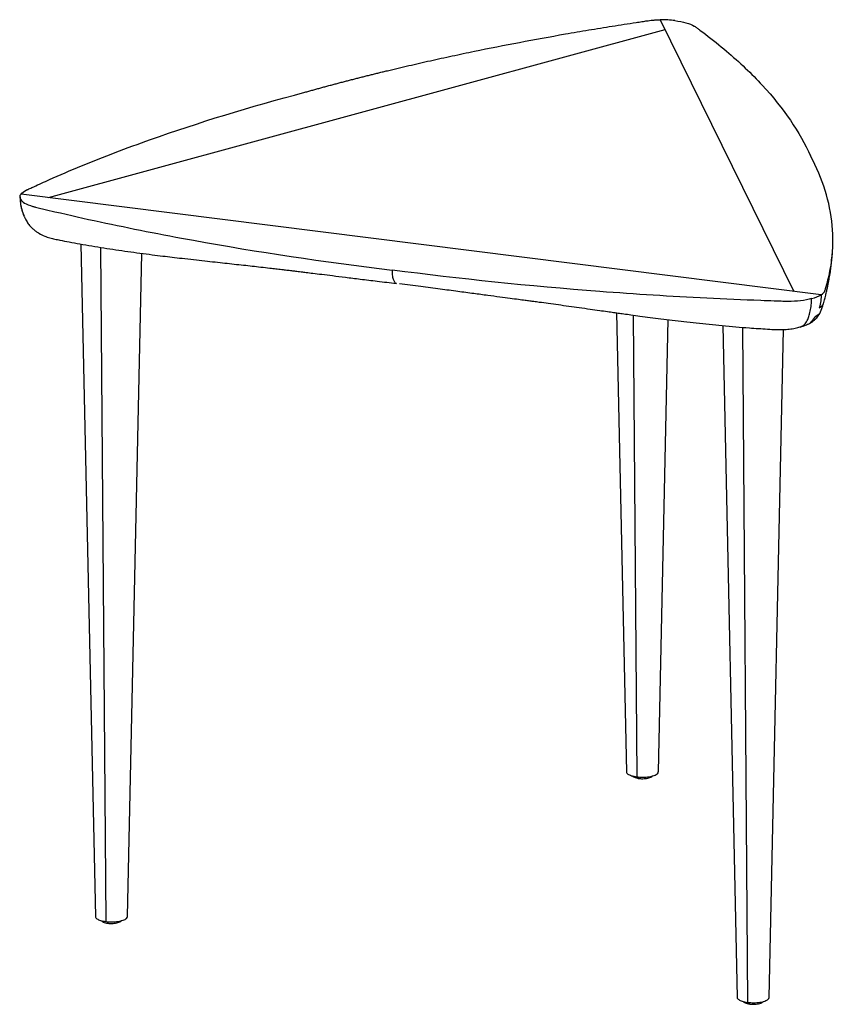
# Paper-space layout '_Dimetric' of a CAD drawing. Header units: millimetres. Extents: x -278 to 155, y 10 to 534.
import ezdxf

# ---------------------------------------------------------------- set-up
doc = ezdxf.new("R2010")
doc.units = ezdxf.units.MM

psp = doc.layouts.new('_Dimetric')

# ---------------------------------------------------------------- linework, layer by layer
at = {"color": 7, "linetype": 'Continuous', "lineweight": 25}
for p, q in [((62.59, 534.21), (133.6, 389.6)), ((-263.02, 439.57), (65.11, 529.08)), ((148.18, 387.76), (-277.6, 441.4)), ((-275.26, 428.23), (-274.88, 427.44)), ((-245.7, 414.78), (-237.96, 56.71)), ((154.43, 415.75), (154.45, 416.66)), ((-235.23, 413.02), (-232.47, 54.08)), ((-220.96, 56.71), (-213.34, 409.83)), ((39.31, 378.19), (44.59, 133.79)), ((48.2, 376.97), (50.09, 131.16)), ((61.59, 133.79), (66.79, 374.55)), ((95.84, 371.37), (103.57, 13.68)), ((106.3, 370.48), (109.06, 11.05)), ((120.56, 13.68), (128.24, 369.31))]:
    psp.add_line(p, q, dxfattribs=at)
for points, knots in [([(-126.65, 495.6), (-125.94, 495.8), (-124.51, 496.2), (-122.36, 496.8), (-120.21, 497.39), (-118.05, 497.98), (-115.88, 498.57), (-113.71, 499.16), (-111.53, 499.74), (-109.35, 500.32), (-107.16, 500.9), (-104.96, 501.47), (-102.76, 502.05), (-100.55, 502.62), (-98.33, 503.18), (-96.11, 503.75), (-93.88, 504.31), (-91.65, 504.87), (-89.41, 505.42), (-87.16, 505.98), (-84.91, 506.53), (-79.64, 507.81), (-71.31, 509.78), (-59.8, 512.41), (-48.15, 514.96), (-32.44, 518.27), (-12.47, 522.23), (7.93, 525.95), (24.48, 528.77), (34.93, 530.47), (43.34, 531.79), (48.09, 532.52), (51.27, 533), (52.85, 533.24), (54.26, 533.45), (55.33, 533.61), (56.39, 533.77), (57.64, 533.92), (59.01, 534.05), (60.11, 534.12), (60.94, 534.16), (61.76, 534.19), (62.32, 534.2), (62.59, 534.21)], [0, 0, 0, 0, 0.012537, 0.025072, 0.037606, 0.050138, 0.062669, 0.075199, 0.087728, 0.100256, 0.112783, 0.12531, 0.137836, 0.150362, 0.162889, 0.175415, 0.187942, 0.20047, 0.212998, 0.225527, 0.238057, 0.250588, 0.313142, 0.375669, 0.438191, 0.500729, 0.625757, 0.750771, 0.813322, 0.875874, 0.907169, 0.938465, 0.946291, 0.954118, 0.961841, 0.967058, 0.96977, 0.977438, 0.98508, 0.988813, 0.992539, 0.996265, 1, 1, 1, 1]), ([(70.42, 533.75), (74.67, 533.25), (78.59, 532.19), (80.94, 530.69), (81.2, 530.51), (81.32, 530.41), (81.7, 530.14), (82.45, 529.59), (84.19, 528.3), (89.58, 524.26), (101.61, 514.59), (123.94, 493.33), (136.81, 474.46), (142.51, 461.69)], [0, 0, 0, 0, 0.0625, 0.066406, 0.066406, 0.070313, 0.070313, 0.078125, 0.09375, 0.125, 0.25, 0.5, 1, 1, 1, 1]), ([(-277.6, 441.4), (-277.08, 442.12), (-276.18, 442.81), (-274.71, 443.53), (-274.54, 443.61), (-274.2, 443.76), (-273.7, 444), (-272.51, 444.55), (-268.77, 446.28), (-259.8, 450.34), (-239.77, 458.89), (-196.99, 475.24), (-155.85, 487.87), (-126.65, 495.6)], [0, 0, 0, 0, 0.03125, 0.03125, 0.035156, 0.035156, 0.039062, 0.046875, 0.0625, 0.125, 0.25, 0.5, 1, 1, 1, 1]), ([(148.18, 387.76), (149.21, 388.41), (149.9, 389.13), (150.22, 389.99), (150.25, 390.09), (150.31, 390.28), (150.4, 390.57), (150.61, 391.24), (151.24, 393.37), (152.56, 398.39), (154.51, 409.22), (154.86, 430.91), (149.07, 449.45), (142.51, 461.69)], [0, 0, 0, 0, 0.03125, 0.03125, 0.035156, 0.035156, 0.039062, 0.046875, 0.0625, 0.125, 0.25, 0.5, 1, 1, 1, 1]), ([(-278.14, 439.94), (-278.12, 439.1), (-278.06, 437.14), (-277.49, 433.97), (-276.8, 431.42), (-276.13, 430.05), (-276.01, 429.82)], [0, 0, 0, 0, 0.241185, 0.560462, 0.926876, 1, 1, 1, 1]), ([(-277.82, 438.76), (-277.18, 437.27), (-274.84, 435.78), (-270.88, 434.72), (-270.4, 434.59), (-270.16, 434.53), (-269.43, 434.36), (-267.96, 434), (-264.53, 433.18), (-253.68, 430.62), (-227.65, 424.78), (-169.55, 413.28), (-116.59, 405.34), (-80.17, 400.95)], [0, 0, 0, 0, 0.0625, 0.066406, 0.066406, 0.070312, 0.070312, 0.078125, 0.09375, 0.125, 0.25, 0.5, 1, 1, 1, 1]), ([(-275.97, 429.68), (-276.36, 430.7), (-277.15, 432.77), (-277.72, 435.85), (-277.79, 437.87), (-277.82, 438.76)], [0, 0, 0, 0, 0.351867, 0.71633, 1, 1, 1, 1]), ([(-275.98, 429.68), (-275.58, 428.81), (-274.83, 427.22), (-273.49, 425.2), (-272.1, 423.63), (-270.73, 422.38), (-269.38, 421.35), (-267.48, 420.16), (-265.1, 419.05), (-262.3, 418.08), (-259.57, 417.42), (-256.15, 416.73), (-251.72, 415.86), (-246.09, 414.83), (-239.95, 413.77), (-233.54, 412.73), (-227.12, 411.75), (-220.71, 410.83), (-214.26, 409.95), (-208.05, 409.14), (-202.34, 408.43), (-197.08, 407.8), (-191.64, 407.16), (-185.82, 406.5), (-179.95, 405.85), (-174.36, 405.24), (-169.02, 404.66), (-164.12, 404.13), (-159.31, 403.6), (-154.57, 403.08), (-149.86, 402.55), (-145.7, 402.08), (-142.01, 401.65), (-139, 401.3), (-136.19, 400.97), (-133.73, 400.67), (-131.7, 400.43), (-130.1, 400.23), (-128.27, 400), (-125.59, 399.67), (-121.97, 399.22), (-117.27, 398.64), (-111.51, 397.92), (-104.66, 397.07), (-96.73, 396.1), (-87.69, 395), (-81.26, 394.23), (-77.87, 393.83)], [0, 0, 0, 0, 0.012866, 0.023517, 0.032717, 0.040843, 0.04809, 0.054804, 0.070383, 0.084672, 0.097403, 0.110818, 0.134868, 0.163072, 0.19441, 0.225688, 0.256699, 0.287467, 0.317942, 0.34887, 0.376125, 0.399973, 0.425764, 0.455788, 0.484604, 0.511579, 0.537731, 0.564408, 0.590619, 0.615686, 0.639844, 0.666603, 0.683972, 0.701338, 0.716821, 0.730393, 0.741529, 0.749721, 0.758766, 0.77177, 0.789631, 0.812382, 0.840043, 0.872625, 0.910138, 0.952593, 1, 1, 1, 1]), ([(140.35, 371.77), (140.79, 371.96), (141.8, 372.38), (143.12, 373.17), (144.36, 374.07), (145.4, 375.02), (146.29, 376.03), (147.15, 377.23), (147.95, 378.74), (148.58, 380.5), (149.17, 382.23), (149.76, 384.2), (150.36, 386.43), (150.94, 388.82), (151.4, 390.82), (151.79, 392.63), (152.07, 394.06), (152.32, 395.36), (152.56, 396.69), (152.84, 398.28), (153.12, 400.1), (153.44, 402.37), (153.78, 405.21), (154.11, 408.62), (154.35, 411.86), (154.39, 414.05), (154.41, 414.91)], [0, 0, 0, 0, 0.017351, 0.039731, 0.057393, 0.074475, 0.088894, 0.103677, 0.126953, 0.151369, 0.175863, 0.200297, 0.244742, 0.297442, 0.355258, 0.401723, 0.434643, 0.462326, 0.498228, 0.542553, 0.595316, 0.655578, 0.739098, 0.831766, 0.933664, 1, 1, 1, 1]), ([(143.1, 385.73), (139.66, 384.75), (134.94, 384.15), (129.87, 384.23), (129.27, 384.24), (128.97, 384.25), (128.07, 384.28), (126.26, 384.34), (122.05, 384.48), (108.84, 384.95), (77.72, 386.3), (11.33, 390.49), (-44.15, 396.21), (-80.17, 400.95)], [0, 0, 0, 0, 0.0625, 0.066406, 0.066406, 0.070313, 0.070313, 0.078125, 0.09375, 0.125, 0.25, 0.5, 1, 1, 1, 1]), ([(-80.17, 400.95), (-80.16, 400.32), (-80.13, 399.18), (-79.91, 397.35), (-79.49, 395.59), (-78.85, 394.46), (-78.29, 393.94), (-77.99, 393.89), (-77.87, 393.87)], [0, 0, 0, 0, 0.1645637, 0.2993316, 0.5388907, 0.7774375, 0.9104287, 1, 1, 1, 1]), ([(-76.25, 393.86), (-72.46, 393.36), (-65.23, 392.41), (-54.84, 391.02), (-45.42, 389.76), (-36.99, 388.63), (-29.53, 387.64), (-23.08, 386.78), (-17.61, 386.05), (-13.15, 385.45), (-9.69, 384.99), (-6.98, 384.63), (-4.48, 384.29), (-1.18, 383.84), (3.17, 383.25), (8.41, 382.53), (13.91, 381.77), (19.54, 380.98), (25.03, 380.2), (30.03, 379.5), (34.2, 378.91), (37.47, 378.45), (40.34, 378.05), (43.42, 377.62), (47.3, 377.09), (52, 376.45), (57.32, 375.75), (63.04, 375.01), (69.02, 374.27), (75.26, 373.52), (84.11, 372.52), (95.7, 371.33), (106.77, 370.4), (114.81, 369.82), (119.62, 369.54), (123.96, 369.24), (127.9, 369.24), (131.25, 369.49), (134.37, 369.94), (136.17, 370.4), (137.07, 370.63)], [0, 0, 0, 0, 0.0547804, 0.1047148, 0.1498004, 0.1900382, 0.2254321, 0.2559882, 0.2817146, 0.3026227, 0.3187297, 0.330068, 0.339961, 0.3529196, 0.3750654, 0.3994229, 0.4244612, 0.4501965, 0.4765907, 0.4999999, 0.519205, 0.5342985, 0.5454954, 0.5595585, 0.5778969, 0.6004976, 0.6263174, 0.6533536, 0.6815601, 0.7109433, 0.7415127, 0.8062624, 0.8732014, 0.8953757, 0.917497, 0.9395281, 0.9553389, 0.9705308, 0.9853575, 1, 1, 1, 1]), ([(141.06, 374.64), (141.19, 374.95), (141.45, 375.61), (141.87, 376.81), (142.27, 378.25), (142.61, 379.89), (142.87, 381.57), (142.96, 382.61), (143.07, 384.09), (143.1, 384.96), (143.1, 385.73)], [0, 0, 0, 0, 0.125, 0.25, 0.375, 0.5, 0.625, 0.75, 0.75, 1, 1, 1, 1]), ([(148.18, 387.76), (148.18, 387.61), (148.18, 387.31), (148.17, 386.87), (148.15, 386.42), (148.11, 385.83), (148.05, 385.1), (147.95, 384.23), (147.81, 383.36), (147.64, 382.51), (147.45, 381.66), (147.29, 381.1), (147.21, 380.81)], [0, 0, 0, 0, 0.062537, 0.125287, 0.188059, 0.250593, 0.374369, 0.499998, 0.622641, 0.749398, 0.871345, 1, 1, 1, 1]), ([(147.37, 377.86), (147.33, 377.81), (147.25, 377.72), (147.12, 377.59), (146.98, 377.45), (146.83, 377.32), (146.68, 377.19), (146.51, 377.06), (146.34, 376.94), (146.16, 376.81), (145.97, 376.69), (145.77, 376.57), (145.56, 376.45), (145.42, 376.37), (145.35, 376.33)], [0, 0, 0, 0, 0.085039, 0.169702, 0.254013, 0.33799, 0.421654, 0.505022, 0.588114, 0.670947, 0.753536, 0.835898, 0.918048, 1, 1, 1, 1]), ([(149.03, 382.36), (148.99, 382.2), (148.89, 381.85), (148.73, 381.3), (148.54, 380.69), (148.33, 380.08), (148.1, 379.49), (147.87, 378.93), (147.63, 378.39), (147.46, 378.04), (147.37, 377.86)], [0, 0, 0, 0, 0.104859, 0.224628, 0.356962, 0.498942, 0.628187, 0.749798, 0.876621, 1, 1, 1, 1]), ([(137.04, 370.73), (137.35, 370.8), (138.32, 371.04), (139.78, 372.28), (140.61, 373.82), (141.06, 374.64)], [0, 0, 0, 0, 0.184951, 0.56727, 1, 1, 1, 1]), ([(140.36, 371.76), (140.39, 371.77), (141.53, 372.1), (143.41, 373.57), (144.7, 375.41), (145.35, 376.33)], [0, 0, 0, 0, 0.015586, 0.508254, 1, 1, 1, 1]), ([(137.01, 370.61), (138.15, 370.91), (139.35, 371.22), (140.41, 371.78), (140.45, 371.8)], [0, 0, 0, 0, 0.957935, 1, 1, 1, 1]), ([(44.63, 133.79), (44.62, 133.76), (44.41, 133.38), (45.24, 132.61), (47.08, 131.67), (49.08, 131.33), (50.09, 131.16)], [0, 0, 0, 0, 0.019865, 0.346577, 0.673288, 1, 1, 1, 1]), ([(47.7, 131.65), (47.71, 131.64), (47.91, 131.41), (48.43, 131.09), (49.3, 130.68), (50.3, 130.4), (51.05, 130.29), (51.34, 130.25)], [0, 0, 0, 0, 0.01929, 0.232313, 0.490251, 0.801181, 1, 1, 1, 1]), ([(50.09, 131.16), (51.17, 131.07), (53.34, 130.88), (56.69, 131.16), (59.43, 131.82), (61.26, 132.75), (61.45, 133.46), (61.53, 133.79)], [0, 0, 0, 0, 0.203965, 0.40793, 0.611895, 0.81586, 1, 1, 1, 1]), ([(50.92, 131.11), (50.93, 131.05), (50.94, 130.76), (51.08, 130.44), (51.24, 130.22), (51.33, 130.26), (51.34, 130.26)], [0, 0, 0, 0, 0.112357, 0.539313, 0.966269, 1, 1, 1, 1]), ([(51.34, 130.25), (51.56, 130.22), (52.22, 130.15), (53.35, 130.12), (54.68, 130.21), (55.96, 130.41), (57.08, 130.76), (57.93, 131.15), (58.35, 131.54), (58.49, 131.68)], [0, 0, 0, 0, 0.085008, 0.246583, 0.407872, 0.571565, 0.742873, 0.910283, 1, 1, 1, 1]), ([(-237.93, 56.71), (-237.94, 56.69), (-238.14, 56.3), (-237.32, 55.54), (-235.48, 54.59), (-233.47, 54.25), (-232.47, 54.08)], [0, 0, 0, 0, 0.019865, 0.346577, 0.673288, 1, 1, 1, 1]), ([(-234.86, 54.58), (-234.84, 54.56), (-234.65, 54.33), (-234.13, 54.02), (-233.26, 53.6), (-232.25, 53.32), (-231.51, 53.21), (-231.22, 53.17)], [0, 0, 0, 0, 0.01929, 0.232313, 0.490251, 0.801181, 1, 1, 1, 1]), ([(-232.47, 54.08), (-231.38, 53.99), (-229.21, 53.81), (-225.87, 54.09), (-223.13, 54.74), (-221.29, 55.67), (-221.11, 56.38), (-221.02, 56.71)], [0, 0, 0, 0, 0.203965, 0.40793, 0.611895, 0.81586, 1, 1, 1, 1]), ([(-231.63, 54.03), (-231.63, 53.97), (-231.61, 53.68), (-231.47, 53.36), (-231.32, 53.14), (-231.22, 53.18), (-231.22, 53.18)], [0, 0, 0, 0, 0.112357, 0.539313, 0.966269, 1, 1, 1, 1]), ([(-231.22, 53.17), (-230.99, 53.15), (-230.34, 53.07), (-229.2, 53.05), (-227.87, 53.13), (-226.6, 53.34), (-225.47, 53.68), (-224.62, 54.08), (-224.21, 54.47), (-224.06, 54.6)], [0, 0, 0, 0, 0.085008, 0.246583, 0.407872, 0.571565, 0.742873, 0.910283, 1, 1, 1, 1]), ([(103.6, 13.68), (103.59, 13.66), (103.39, 13.27), (104.21, 12.51), (106.05, 11.57), (108.06, 11.22), (109.06, 11.05)], [0, 0, 0, 0, 0.019865, 0.346577, 0.673288, 1, 1, 1, 1]), ([(106.67, 11.55), (106.69, 11.53), (106.88, 11.3), (107.4, 10.99), (108.27, 10.57), (109.28, 10.3), (110.02, 10.19), (110.31, 10.14)], [0, 0, 0, 0, 0.01929, 0.232313, 0.490251, 0.801181, 1, 1, 1, 1]), ([(109.06, 11.05), (110.15, 10.96), (112.32, 10.78), (115.66, 11.06), (118.4, 11.71), (120.24, 12.64), (120.42, 13.35), (120.51, 13.69)], [0, 0, 0, 0, 0.203965, 0.40793, 0.611895, 0.81586, 1, 1, 1, 1]), ([(109.89, 11.01), (109.9, 10.95), (109.92, 10.65), (110.06, 10.34), (110.21, 10.11), (110.31, 10.15), (110.31, 10.15)], [0, 0, 0, 0, 0.112357, 0.539313, 0.966269, 1, 1, 1, 1]), ([(110.31, 10.14), (110.54, 10.12), (111.19, 10.05), (112.33, 10.02), (113.66, 10.1), (114.93, 10.31), (116.06, 10.65), (116.9, 11.05), (117.32, 11.44), (117.47, 11.57)], [0, 0, 0, 0, 0.085008, 0.246583, 0.407872, 0.571565, 0.742873, 0.910283, 1, 1, 1, 1])]:
    psp.add_open_spline(points, degree=3, knots=knots, dxfattribs=at)
for points in [[(70.42, 533.75), (67.95, 534.08), (65.28, 534.24), (62.59, 534.21)], [(-277.82, 438.76), (-278.3, 439.63), (-278.24, 440.53), (-277.6, 441.4)], [(143.1, 385.73), (145.19, 386.28), (146.93, 386.97), (148.18, 387.76)], [(147.21, 380.81), (148.01, 381.29), (148.63, 381.81), (149.03, 382.36)]]:
    psp.add_open_spline(points, degree=3, dxfattribs=at)

doc.saveas('drawing.dxf')
